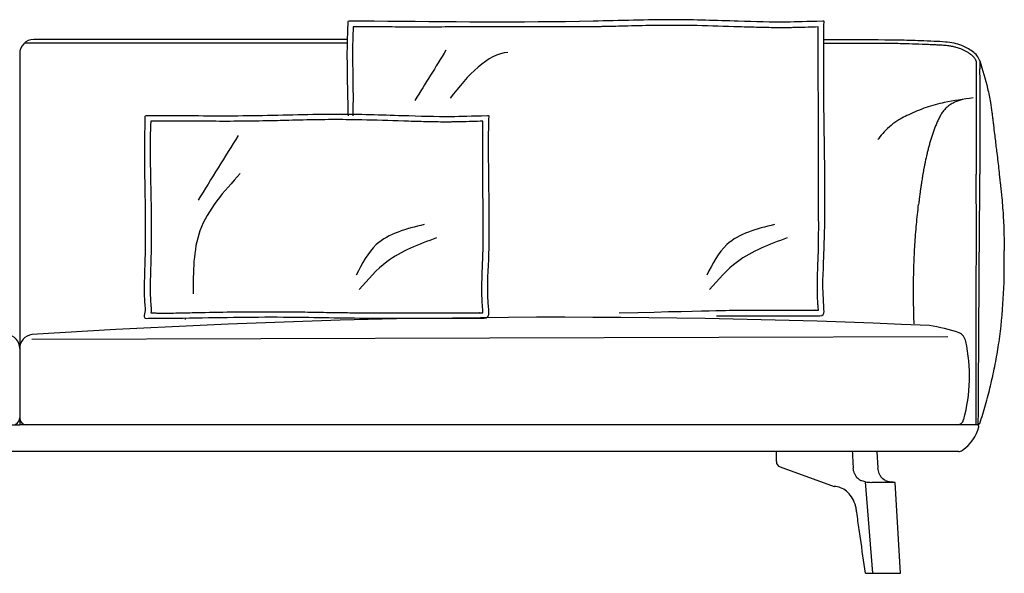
# Model space of a CAD drawing. Extents: x 191035 to 191316, y -197311 to -197232.
# Tile 2 of 2: x 191176 to 191316, y -197311 to -197232. Entities that reach past the tile are written whole.
import ezdxf

# ---------------------------------------------------------------- set-up
doc = ezdxf.new("R2010")
doc.units = 0
doc.header["$LTSCALE"] = 10
doc.layers.add('GIORGETTI', color=29, linetype='CONTINUOUS')

msp = doc.modelspace()

# ---------------------------------------------------------------- linework, layer by layer
at = {"layer": 'GIORGETTI'}
for p, q in [((191222.44, -197234.94), (191176.36, -197234.94)), ((191222.45, -197234.44), (191177.68, -197234.44)), ((191297.05, -197234.5), (191290.54, -197234.5)), ((191297.05, -197235), (191290.55, -197235)), ((191308.27, -197276.91), (191177.39, -197277.29)), ((191175.68, -197278.59), (191175.68, -197288.52)), ((191175.68, -197278.59), (191175.68, -197288.52)), ((191175.68, -197278.59), (191175.68, -197288.52)), ((191175.68, -197278.59), (191175.68, -197288.52)), ((191038.87, -197289.52), (191175.68, -197289.52)), ((191312.49, -197289.52), (191175.68, -197289.52)), ((191309.54, -197289.52), (191176.68, -197289.52)), ((191309.77, -197293.32), (191041.59, -197293.32)), ((191283.76, -197294.76), (191283.76, -197293.32)), ((191298.13, -197293.32), (191298.27, -197295.69)), ((191284.29, -197295.51), (191292.04, -197298.32)), ((191297.52, -197310.72), (191296.48, -197297.64)), ((191300.71, -197297.72), (191297.38, -197297.72)), ((191301.47, -197310.72), (191300.71, -197297.72)), ((191297.52, -197310.72), (191301.47, -197310.72))]:
    msp.add_line(p, q, dxfattribs=at)
for centre, radius, start, end in [((191177.68, -197236.44), 2, 89.9927, 180.5495), ((191238.43, -197266.79), 77.89, 352.5677, 1.6273), ((191241.35, -197274.29), 0.8, 86.8178, 90.0037), ((191289.27, -197273.91), 0.8, 86.8178, 90.0037), ((191253.16, -198432.78), 1158.65, 87.40494, 93.74777), ((191301.59, -197301.14), 26.14, 71.546, 81.1276), ((191309.1, -197277.92), 1.75, 11.472, 64.0714), ((191173.68, -197278.59), 2, 0, 82.7458), ((191177.68, -197278.59), 2, 97.2542, 180), ((191288.33, -197282.57), 23.03, 344.4324, 12.5275), ((191174.68, -197288.52), 1, 270, 0), ((191176.68, -197288.52), 1, 180, 270), ((191309.54, -197288.52), 1, 270, 346.51), ((191306.71, -197288.12), 6.2, 306.1289, 344.534), ((191312.49, -197289.72), 0.2, 344.534, 90), ((191309.77, -197292.32), 1, 270, 306.1289), ((191284.56, -197294.76), 0.8, 180.0001, 250.0756)]:
    msp.add_arc(centre, radius, start, end, dxfattribs=at)
at = {"layer": 'GIORGETTI', "ltscale": 10}
msp.add_arc((191312.45, -197289.12), 0.403, 275.598, 330.0591, dxfattribs=at)
at = {"layer": 'GIORGETTI', "extrusion": (0, 0, -1)}
for centre, major_axis, ratio, start_param, end_param in [((191296.21, -197295.42), (0, 2.1), 0.707126, 4.204596, 4.58158), ((191299.74, -197295.42), (0, -2.1), 0.707088, 1.062905, 1.439889)]:
    msp.add_ellipse(centre, major_axis=major_axis, ratio=ratio, start_param=start_param, end_param=end_param, dxfattribs=at)
at = {"layer": 'GIORGETTI'}
for points, knots in [([(191289.27, -197273.91), (191289.75, -197273.94), (191290.66, -197273.99), (191290.29, -197270.2), (191290.97, -197259.77), (191290.46, -197246.1), (191290.56, -197234.82), (191290.52, -197232.55), (191290.62, -197231.82), (191288.06, -197231.87), (191285.01, -197232.02), (191277.35, -197231.8), (191268.38, -197231.49), (191250.93, -197232.1), (191235.89, -197231.91), (191224.3, -197231.8), (191223.06, -197231.84), (191222.66, -197231.81), (191222.52, -197231.88), (191222.55, -197232.04), (191222.34, -197235.66), (191222.47, -197240.27), (191222.57, -197244.7), (191222.58, -197245.33)], [0, 0, 0, 0, 11.821687, 22.194937, 94.276806, 359.540312, 411.932663, 429.829989, 430.266722, 432.3978, 484.829155, 553.330925, 645.911176, 760.654996, 1073.250726, 1099.215915, 1107.936884, 1110.560576, 1110.987544, 1112.297006, 1114.500563, 1226.546213, 1245.384125, 1245.384125, 1245.384125, 1245.384125]), ([(191312.8, -197237.49), (191312.69, -197237.22), (191312.47, -197236.68), (191311.78, -197236.12), (191311.05, -197235.66), (191310.17, -197235.25), (191309.12, -197234.93), (191307.79, -197234.76), (191306.18, -197234.7), (191303.97, -197234.61), (191302.03, -197234.54), (191300.75, -197234.51), (191297.05, -197234.5)], [0, 0, 0, 0, 8.535167, 17.129451, 26.064201, 34.667155, 46.203905, 58.63428, 74.779905, 94.529304, 125.065042, 132.928564, 132.928564, 132.928564, 132.928564]), ([(191312.3, -197237.53), (191312.3, -197237.47), (191312.28, -197237.44), (191312.26, -197237.37), (191312.24, -197237.32), (191312.18, -197237.24), (191312.13, -197237.16), (191312.09, -197237.1), (191312.04, -197237.06), (191311.98, -197236.98), (191311.95, -197236.94), (191311.82, -197236.8), (191311.71, -197236.71), (191311.54, -197236.58), (191311.48, -197236.54), (191311.36, -197236.45), (191311.3, -197236.41), (191311.12, -197236.29), (191311, -197236.22), (191310.62, -197236.01), (191310.36, -197235.89), (191309.88, -197235.7), (191309.67, -197235.63), (191309.31, -197235.52), (191309.16, -197235.49), (191308.87, -197235.42), (191308.71, -197235.4), (191308.32, -197235.34), (191308.07, -197235.31), (191307.57, -197235.27), (191307.31, -197235.25), (191306.85, -197235.22), (191306.63, -197235.22), (191306.11, -197235.19), (191305.8, -197235.18), (191305.19, -197235.16), (191304.88, -197235.15), (191303.95, -197235.11), (191303.34, -197235.09), (191302.03, -197235.05), (191301.34, -197235.03), (191300.47, -197235.01), (191300.28, -197235), (191297.05, -197235)], [0, 0, 0, 0, 1.425472, 1.425472, 4.276415, 4.276415, 6.254277, 6.254277, 8.547328, 8.547328, 10.840378, 10.840378, 15.794544, 15.794544, 18.113706, 18.113706, 20.432869, 20.432869, 25.071193, 25.071193, 34.347842, 34.347842, 41.61391, 41.61391, 46.478363, 46.478363, 51.342816, 51.342816, 59.14138, 59.14138, 66.939943, 66.939943, 73.392594, 73.392594, 82.65316, 82.65316, 91.913726, 91.913726, 110.434858, 110.434858, 131.179254, 131.179254, 136.794699, 136.794699, 136.794699, 136.794699]), ([(191312.3, -197237.53), (191312.3, -197237.54), (191312.3, -197237.55), (191312.3, -197237.59), (191312.31, -197237.61), (191312.31, -197237.66), (191312.31, -197237.68), (191312.31, -197237.72), (191312.31, -197237.74), (191312.31, -197237.78), (191312.32, -197237.81), (191312.32, -197237.86), (191312.32, -197237.89), (191312.32, -197237.94), (191312.32, -197237.96), (191312.32, -197238.01), (191312.32, -197238.04), (191312.32, -197238.09), (191312.32, -197238.12), (191312.32, -197238.2), (191312.31, -197238.25), (191312.31, -197238.38), (191312.3, -197238.45), (191312.3, -197238.56), (191312.3, -197238.61), (191312.3, -197238.69), (191312.3, -197238.73), (191312.29, -197238.85), (191312.29, -197238.92), (191312.29, -197239.15), (191312.3, -197239.3), (191312.3, -197239.51), (191312.3, -197239.58), (191312.3, -197239.68), (191312.3, -197239.72), (191312.3, -197239.79), (191312.3, -197239.83), (191312.3, -197239.93), (191312.3, -197240), (191312.3, -197240.21), (191312.3, -197240.35), (191312.3, -197240.67), (191312.3, -197240.85), (191312.3, -197241.15), (191312.3, -197241.27), (191312.3, -197241.56), (191312.3, -197241.72), (191312.3, -197242.03), (191312.3, -197242.18), (191312.3, -197242.44), (191312.3, -197242.55), (191312.3, -197242.76)], [0, 0, 0, 0, 1.072723, 1.072723, 2.696283, 2.696283, 4.178378, 4.178378, 5.660473, 5.660473, 7.539471, 7.539471, 9.418469, 9.418469, 11.297466, 11.297466, 13.196484, 13.196484, 15.095502, 15.095502, 18.893538, 18.893538, 23.41614, 23.41614, 25.943777, 25.943777, 28.471414, 28.471414, 33.526688, 33.526688, 43.637236, 43.637236, 48.679307, 48.679307, 51.304547, 51.304547, 53.929787, 53.929787, 59.180268, 59.180268, 69.681228, 69.681228, 84.289567, 84.289567, 94.966441, 94.966441, 110.215545, 110.215545, 125.46465, 125.46465, 137.522687, 137.522687, 137.522687, 137.522687]), ([(191312.8, -197237.49), (191312.8, -197237.53), (191312.8, -197237.58), (191312.81, -197237.67), (191312.81, -197237.71), (191312.82, -197237.8), (191312.82, -197237.84), (191312.82, -197237.93), (191312.82, -197237.98), (191312.82, -197238.21), (191312.81, -197238.4), (191312.79, -197238.77), (191312.79, -197238.95), (191312.8, -197239.3), (191312.8, -197239.47), (191312.8, -197239.98), (191312.8, -197240.31), (191312.8, -197240.92), (191312.8, -197241.2), (191312.8, -197241.91), (191312.8, -197242.3), (191312.8, -197242.66)], [0, 0, 0, 0, 3.043489, 3.043489, 6.086979, 6.086979, 9.130468, 9.130468, 12.173957, 12.173957, 24.347915, 24.347915, 36.521872, 36.521872, 48.69583, 48.69583, 73.043745, 73.043745, 97.39166, 97.39166, 137.522687, 137.522687, 137.522687, 137.522687]), ([(191312.8, -197237.49), (191313.25, -197238.78), (191313.62, -197240.09), (191314.08, -197242.09), (191314.21, -197242.76), (191314.41, -197243.91), (191314.51, -197244.58), (191314.63, -197245.46), (191314.7, -197246.08), (191314.75, -197246.48), (191314.82, -197247.1), (191314.87, -197247.51), (191315, -197248.59), (191315.08, -197249.26), (191315.16, -197249.94)], [-487.950867, -487.950867, -487.950867, -487.950867, -449.804816, -449.804816, -430.73179, -430.73179, -417.380981, -411.658764, -405.936547, -400.21433, -400.21433, -388.769896, -388.769896, -369.848333, -369.848333, -369.848333, -369.848333]), ([(191175.68, -197238.68), (191175.68, -197239.77), (191175.68, -197241.03), (191175.68, -197243.82), (191175.68, -197245.34), (191175.68, -197246.65), (191175.68, -197246.82), (191175.68, -197247), (191175.68, -197247.17), (191175.68, -197261.28), (191175.68, -197275.4), (191175.68, -197289.52)], [-8.786579, -8.786579, -8.786579, -8.786579, -4.588596, -4.588596, 0, 0, 0, 0.61555, 0.61555, 0.61555, 51.344753, 51.344753, 51.344753, 51.344753]), ([(191175.68, -197238.68), (191175.68, -197239.77), (191175.68, -197241.03), (191175.68, -197243.82), (191175.68, -197245.34), (191175.68, -197246.65), (191175.68, -197246.82), (191175.68, -197247), (191175.68, -197247.17), (191175.68, -197261.28), (191175.68, -197275.4), (191175.68, -197289.52)], [-8.786579, -8.786579, -8.786579, -8.786579, -4.588596, -4.588596, 0, 0, 0, 0.61555, 0.61555, 0.61555, 51.344753, 51.344753, 51.344753, 51.344753]), ([(191175.68, -197238.68), (191175.68, -197239.77), (191175.68, -197241.03), (191175.68, -197243.82), (191175.68, -197245.34), (191175.68, -197246.65), (191175.68, -197246.82), (191175.68, -197247), (191175.68, -197247.17), (191175.68, -197261.28), (191175.68, -197275.4), (191175.68, -197289.52)], [-8.786579, -8.786579, -8.786579, -8.786579, -4.588596, -4.588596, 0, 0, 0, 0.61555, 0.61555, 0.61555, 51.344753, 51.344753, 51.344753, 51.344753]), ([(191175.68, -197238.68), (191175.68, -197239.77), (191175.68, -197241.03), (191175.68, -197243.82), (191175.68, -197245.34), (191175.68, -197246.65), (191175.68, -197246.82), (191175.68, -197247), (191175.68, -197247.17), (191175.68, -197261.28), (191175.68, -197275.4), (191175.68, -197289.52)], [-8.786579, -8.786579, -8.786579, -8.786579, -4.588596, -4.588596, 0, 0, 0, 0.61555, 0.61555, 0.61555, 51.344753, 51.344753, 51.344753, 51.344753]), ([(191312.8, -197242.66), (191312.8, -197242.66), (191312.8, -197242.66), (191312.8, -197242.67), (191312.8, -197242.68), (191312.8, -197242.7), (191312.8, -197242.71), (191312.8, -197242.73), (191312.8, -197242.73), (191312.8, -197242.75), (191312.8, -197242.75), (191312.8, -197242.76)], [31.128908, 31.128908, 31.128908, 31.128908, 37.742366, 37.742366, 44.03276, 44.03276, 47.177958, 47.177958, 48.750556, 48.750556, 50.323155, 50.323155, 50.323155, 50.323155]), ([(191311.85, -197242.79), (191310.48, -197242.97), (191308.22, -197243.31), (191305.12, -197244.07), (191303.48, -197244.82), (191302.66, -197245.19)], [9.529903, 9.529903, 9.529903, 9.529903, 51.080071, 78.054508, 105.027144, 105.027144, 105.027144, 105.027144]), ([(191308.49, -197243.83), (191308.33, -197243.94), (191308.17, -197244.07), (191307.88, -197244.34), (191307.74, -197244.48), (191307.5, -197244.79), (191307.39, -197244.96), (191307.18, -197245.3), (191307.09, -197245.48), (191306.91, -197245.84), (191306.83, -197246.02), (191306.7, -197246.29), (191306.66, -197246.38), (191306.59, -197246.57), (191306.55, -197246.66), (191306.44, -197246.93), (191306.37, -197247.12), (191306.23, -197247.49), (191306.16, -197247.68), (191306.03, -197248.06), (191305.97, -197248.25), (191305.91, -197248.44)], [7.630586, 7.630586, 7.630586, 7.630586, 15.261173, 15.261173, 22.891759, 22.891759, 30.522345, 30.522345, 38.152932, 38.152932, 45.783518, 45.783518, 49.598811, 49.598811, 53.414104, 53.414104, 61.044691, 61.044691, 68.675277, 68.675277, 76.305863, 76.305863, 76.305863, 76.305863]), ([(191310.36, -197243), (191310.16, -197243.05), (191309.97, -197243.11), (191309.58, -197243.24), (191309.4, -197243.32), (191309.16, -197243.43), (191309.12, -197243.45), (191309.05, -197243.49), (191309.02, -197243.5), (191309, -197243.51)], [26.998282, 26.998282, 26.998282, 26.998282, 33.689571, 33.689571, 40.427485, 40.427485, 42.111963, 42.111963, 42.986203, 42.986203, 42.986203, 42.986203]), ([(191312.3, -197242.76), (191312.3, -197242.79), (191312.3, -197242.81), (191312.3, -197242.86), (191312.3, -197242.88), (191312.3, -197242.93), (191312.3, -197242.95), (191312.3, -197243.04), (191312.3, -197243.12), (191312.3, -197243.37), (191312.3, -197243.56), (191312.3, -197244), (191312.3, -197244.26), (191312.3, -197244.84), (191312.3, -197245.16), (191312.3, -197245.93), (191312.3, -197246.41), (191312.3, -197247.4), (191312.3, -197247.92), (191312.3, -197249), (191312.3, -197249.56), (191312.3, -197250.69), (191312.3, -197251.27), (191312.3, -197252.44), (191312.3, -197253.04), (191312.3, -197253.65), (191312.3, -197253.66), (191312.3, -197253.68)], [50.323155, 50.323155, 50.323155, 50.323155, 56.314281, 56.314281, 59.787081, 59.787081, 63.25988, 63.25988, 71.7863, 71.7863, 85.845284, 85.845284, 99.904267, 99.904267, 113.963251, 113.963251, 131.926446, 131.926446, 149.889641, 149.889641, 167.852836, 167.852836, 185.816031, 185.816031, 203.779226, 203.779226, 204.270403, 204.270403, 204.270403, 204.270403]), ([(191312.8, -197242.76), (191312.8, -197242.79), (191312.8, -197242.81), (191312.8, -197242.88), (191312.8, -197242.92), (191312.8, -197243.06), (191312.8, -197243.17), (191312.8, -197243.47), (191312.8, -197243.64), (191312.8, -197243.95), (191312.8, -197244.05), (191312.8, -197244.28), (191312.8, -197244.4), (191312.8, -197244.78), (191312.8, -197245.05), (191312.8, -197245.49), (191312.8, -197245.64), (191312.8, -197245.95), (191312.8, -197246.1), (191312.8, -197246.59), (191312.8, -197246.93), (191312.8, -197247.63), (191312.8, -197247.99), (191312.8, -197248.72), (191312.8, -197249.1), (191312.8, -197249.86), (191312.8, -197250.25), (191312.8, -197251.03), (191312.8, -197251.43), (191312.8, -197252.03), (191312.8, -197252.23), (191312.8, -197252.64), (191312.8, -197252.84), (191312.8, -197253.24), (191312.8, -197253.45), (191312.8, -197253.66), (191312.8, -197253.67), (191312.8, -197253.68)], [50.323155, 50.323155, 50.323155, 50.323155, 56.469471, 56.469471, 62.615787, 62.615787, 74.90842, 74.90842, 87.201053, 87.201053, 93.347369, 93.347369, 99.493686, 99.493686, 111.786318, 111.786318, 117.932635, 117.932635, 124.078951, 124.078951, 136.371584, 136.371584, 148.664216, 148.664216, 160.956849, 160.956849, 173.249482, 173.249482, 185.542114, 185.542114, 191.688431, 191.688431, 197.834747, 197.834747, 203.981063, 203.981063, 204.270403, 204.270403, 204.270403, 204.270403]), ([(191302.66, -197245.19), (191302.58, -197245.23), (191302.49, -197245.27), (191302.08, -197245.46), (191301.76, -197245.63), (191301.45, -197245.81)], [104.011587, 104.011587, 104.011587, 104.011587, 106.772238, 106.772238, 117.643007, 117.643007, 117.643007, 117.643007]), ([(191301.45, -197245.81), (191301.38, -197245.85), (191301.31, -197245.89), (191300.86, -197246.17), (191300.5, -197246.42), (191299.81, -197246.98), (191299.48, -197247.28), (191298.88, -197247.93), (191298.59, -197248.27), (191298.3, -197248.66), (191298.27, -197248.7), (191298.24, -197248.74)], [117.643007, 117.643007, 117.643007, 117.643007, 120.118767, 120.118767, 133.465297, 133.465297, 146.811827, 146.811827, 160.158356, 160.158356, 161.571125, 161.571125, 161.571125, 161.571125]), ([(191305.91, -197248.44), (191305.85, -197248.63), (191305.79, -197248.82), (191305.68, -197249.2), (191305.63, -197249.4), (191305.52, -197249.78), (191305.47, -197249.97), (191305.37, -197250.36), (191305.33, -197250.55), (191305.19, -197251.13), (191305.1, -197251.52), (191305.02, -197251.91)], [76.305863, 76.305863, 76.305863, 76.305863, 83.93645, 83.93645, 91.567036, 91.567036, 99.197622, 99.197622, 106.828208, 106.828208, 122.089381, 122.089381, 122.089381, 122.089381]), ([(191315.16, -197249.94), (191315.18, -197250.08), (191315.2, -197250.22), (191315.31, -197251.18), (191315.41, -197252), (191315.55, -197253.22), (191315.6, -197253.63), (191315.66, -197254.24), (191315.7, -197254.65), (191315.77, -197255.27), (191315.85, -197255.94), (191315.9, -197256.42), (191315.97, -197257.17), (191316.02, -197257.64), (191316.13, -197259.07), (191316.19, -197260.03), (191316.27, -197261.94), (191316.29, -197262.89), (191316.29, -197264.09), (191316.29, -197264.34), (191316.29, -197264.58)], [-369.848333, -369.848333, -369.848333, -369.848333, -365.881029, -365.881029, -342.992161, -342.992161, -331.547727, -331.547727, -325.82551, -320.103293, -314.381076, -306.75387, -306.75387, -293.404447, -293.404447, -266.705601, -266.705601, -240.006755, -240.006755, -233.202917, -233.202917, -233.202917, -233.202917]), ([(191305.02, -197251.91), (191304.99, -197252.07), (191304.96, -197252.22), (191304.91, -197252.44), (191304.88, -197252.6), (191304.85, -197252.75), (191304.81, -197252.97), (191304.78, -197253.12), (191304.76, -197253.27), (191304.73, -197253.44), (191304.7, -197253.59), (191304.66, -197253.8), (191304.64, -197253.95), (191304.61, -197254.11), (191304.58, -197254.33), (191304.55, -197254.49), (191304.53, -197254.65), (191304.5, -197254.83), (191304.48, -197254.98), (191304.45, -197255.19), (191304.42, -197255.35), (191304.4, -197255.5), (191304.37, -197255.73), (191304.35, -197255.89), (191304.32, -197256.04), (191304.29, -197256.27), (191304.25, -197256.59), (191304.21, -197256.9), (191304.18, -197257.13), (191304.14, -197257.45), (191304.1, -197257.76), (191304.08, -197257.99)], [143.242678, 143.242678, 143.242678, 143.242678, 150.703521, 150.703521, 154.087168, 158.046396, 158.046396, 164.931659, 165.389271, 165.389271, 172.732146, 172.732146, 175.77615, 180.075021, 180.075021, 186.620641, 187.667826, 187.667826, 195.260631, 195.260631, 197.465131, 202.853435, 202.853435, 208.309622, 210.44624, 210.44624, 219.154113, 225.644667, 225.644667, 229.998604, 240.843094, 240.843094, 240.843094, 240.843094]), ([(191312.3, -197257.9), (191312.3, -197257.87), (191312.3, -197257.85), (191312.3, -197257.8), (191312.3, -197257.77), (191312.3, -197257.7), (191312.3, -197257.65), (191312.3, -197257.55), (191312.3, -197257.5), (191312.3, -197257.39), (191312.3, -197257.34), (191312.3, -197257.19), (191312.3, -197257.09), (191312.3, -197256.89), (191312.3, -197256.79), (191312.3, -197256.44), (191312.3, -197256.18), (191312.3, -197255.42), (191312.3, -197254.91), (191312.3, -197254.16), (191312.3, -197253.92), (191312.3, -197253.68)], [-233.255237, -233.255237, -233.255237, -233.255237, -232.543721, -232.543721, -231.832205, -231.832205, -230.409173, -230.409173, -228.986141, -228.986141, -227.563109, -227.563109, -224.717045, -224.717045, -221.870981, -221.870981, -214.683534, -214.683534, -200.30864, -200.30864, -193.427338, -193.427338, -193.427338, -193.427338]), ([(191312.6, -197289.49), (191312.66, -197278.96), (191312.73, -197268.43), (191312.8, -197257.9), (191312.8, -197257.9), (191312.8, -197257.9), (191312.8, -197257.9), (191312.8, -197257.88), (191312.8, -197257.86), (191312.8, -197257.83), (191312.8, -197257.79), (191312.8, -197257.75), (191312.8, -197257.69), (191312.8, -197257.61), (191312.8, -197257.53), (191312.8, -197257.48), (191312.8, -197257.43), (191312.8, -197257.32), (191312.8, -197257.16), (191312.8, -197257.06), (191312.8, -197257), (191312.8, -197256.99), (191312.8, -197256.99), (191312.8, -197256.94), (191312.8, -197256.88), (191312.8, -197256.82), (191312.8, -197256.76), (191312.8, -197256.67), (191312.8, -197256.53), (191312.8, -197256.37), (191312.8, -197256.21), (191312.8, -197256.05), (191312.8, -197255.89), (191312.8, -197255.74), (191312.8, -197255.58), (191312.8, -197255.43), (191312.8, -197255.33), (191312.8, -197255.27), (191312.8, -197255.21), (191312.8, -197255.1), (191312.8, -197254.94), (191312.8, -197254.79), (191312.8, -197254.63), (191312.8, -197254.47), (191312.8, -197254.31), (191312.8, -197254.15), (191312.8, -197254), (191312.8, -197253.84), (191312.8, -197253.73), (191312.8, -197253.68)], [-530.883022, -530.883022, -530.883022, -530.883022, -233.259619, -233.259619, -233.259619, -233.255237, -233.255237, -233.255237, -232.69072, -232.69072, -232.323737, -231.561686, -231.561686, -230.827719, -229.331702, -229.303618, -229.303618, -227.835684, -226.339667, -224.84365, -224.787482, -224.787482, -224.638486, -224.638486, -223.347632, -222.897367, -222.897367, -221.851615, -220.355597, -218.85958, -217.363563, -215.867545, -214.371528, -212.875511, -211.379493, -209.883476, -208.561276, -208.561276, -208.387458, -206.891441, -205.395424, -203.899406, -202.403389, -200.907372, -199.411354, -197.915337, -196.419319, -194.923302, -193.427338, -193.427338, -193.427338, -193.427338]), ([(191303.45, -197275.08), (191303.4, -197274.18), (191303.36, -197272.32), (191303.34, -197269.5), (191303.4, -197266.62), (191303.54, -197263.74), (191303.76, -197260.86), (191303.96, -197258.95), (191304.08, -197257.99)], [124.248381, 124.248381, 124.248381, 124.248381, 147.129416, 171.650985, 196.172554, 220.694124, 245.215693, 269.737262, 269.737262, 269.737262, 269.737262]), ([(191312.3, -197257.96), (191312.3, -197259.64), (191312.29, -197261.32), (191312.28, -197265.8), (191312.27, -197268.61), (191312.26, -197272.55), (191312.26, -197273.69), (191312.26, -197275.96), (191312.25, -197277.1), (191312.25, -197278.68), (191312.25, -197279.13), (191312.25, -197279.58), (191312.25, -197279.58), (191312.25, -197279.58), (191312.25, -197279.58), (191312.24, -197282.89), (191312.23, -197286.21), (191312.23, -197289.52)], [0, 0, 0, 0, 50.707375, 50.707375, 135.337333, 135.337333, 169.609894, 169.609894, 203.882454, 203.882454, 217.476568, 217.476568, 217.476568, 217.47676, 217.47676, 217.47676, 317.552789, 317.552789, 317.552789, 317.552789]), ([(191241.4, -197273.49), (191241.44, -197273.5), (191241.49, -197273.5), (191241.62, -197273.51), (191241.7, -197273.51), (191241.8, -197273.51), (191241.83, -197273.51), (191241.85, -197273.51)], [0, 0, 0, 0, 1.140199, 1.140199, 3.420597, 3.420597, 4.285118, 4.285118, 4.285118, 4.285118]), ([(191289.31, -197273.11), (191289.36, -197273.12), (191289.41, -197273.12), (191289.54, -197273.12), (191289.62, -197273.13), (191289.72, -197273.13), (191289.74, -197273.13), (191289.77, -197273.13)], [0, 0, 0, 0, 1.140199, 1.140199, 3.420597, 3.420597, 4.285118, 4.285118, 4.285118, 4.285118]), ([(191275.23, -197273.92), (191276.57, -197273.92), (191280.9, -197273.9), (191285.58, -197273.91), (191288.92, -197273.91), (191289.27, -197273.91)], [2058.379764, 2058.379764, 2058.379764, 2058.379764, 2098.63084, 2188.446272, 2198.82065, 2198.82065, 2198.82065, 2198.82065]), ([(191312.8, -197289.32), (191312.95, -197288.87), (191313.1, -197288.43), (191313.38, -197287.53), (191313.51, -197287.08), (191313.89, -197285.73), (191314.13, -197284.82), (191314.57, -197282.99), (191314.78, -197282.08), (191315.14, -197280.23), (191315.31, -197279.31), (191315.53, -197277.88), (191315.6, -197277.37), (191315.66, -197276.87)], [0, 0, 0, 0, 14.077431, 14.077431, 28.154861, 28.154861, 56.309723, 56.309723, 84.464584, 84.464584, 112.619445, 112.619445, 127.867952, 127.867952, 127.867952, 127.867952]), ([(191294.6, -197293.32), (191294.62, -197293.71), (191294.64, -197294.11), (191294.69, -197294.9), (191294.71, -197295.3), (191294.74, -197295.69)], [0, 0, 0, 0, 1.191085, 1.191085, 2.382168, 2.382168, 2.382168, 2.382168]), ([(191294.91, -197296.44), (191294.94, -197296.5), (191294.97, -197296.57), (191295.03, -197296.69), (191295.06, -197296.75), (191295.15, -197296.88), (191295.21, -197296.96), (191295.34, -197297.11), (191295.41, -197297.17), (191295.58, -197297.32), (191295.7, -197297.39), (191295.81, -197297.43)], [0, 0, 0, 0, 0.221047, 0.221047, 0.444966, 0.444966, 0.774799, 0.774799, 1.128479, 1.128479, 1.636886, 1.636886, 1.636886, 1.636886]), ([(191296.48, -197297.64), (191296.37, -197297.62), (191296.26, -197297.59), (191296.03, -197297.52), (191295.92, -197297.48), (191295.81, -197297.43)], [-0.977106, -0.977106, -0.977106, -0.977106, -0.487819, -0.487819, -0.000001, -0.000001, -0.000001, -0.000001]), ([(191299.31, -197297.43), (191299.19, -197297.39), (191299.08, -197297.32), (191298.91, -197297.17), (191298.84, -197297.11), (191298.72, -197296.96), (191298.67, -197296.88), (191298.59, -197296.75), (191298.55, -197296.69), (191298.5, -197296.57), (191298.47, -197296.5), (191298.45, -197296.44)], [0.000001, 0.000001, 0.000001, 0.000001, 0.508408, 0.508408, 0.862088, 0.862088, 1.191921, 1.191921, 1.41584, 1.41584, 1.636887, 1.636887, 1.636887, 1.636887]), ([(191299.31, -197297.43), (191299.42, -197297.48), (191299.53, -197297.52), (191299.75, -197297.59), (191299.87, -197297.62), (191299.98, -197297.64)], [-0.9771017, -0.9771017, -0.9771017, -0.9771017, -0.4892854, -0.4892854, 0, 0, 0, 0]), ([(191296.48, -197310.72), (191296.24, -197309.05), (191296.01, -197307.37), (191295.65, -197304.88), (191295.53, -197304.06), (191295.36, -197302.84), (191295.3, -197302.43), (191295.21, -197301.81), (191295.19, -197301.61), (191295.15, -197301.38), (191295.15, -197301.35), (191295.14, -197301.3), (191295.13, -197301.28), (191295.12, -197301.2), (191295.1, -197301.16), (191295.06, -197301.01), (191295.03, -197300.92), (191294.86, -197300.45), (191294.68, -197300.1), (191294.27, -197299.48), (191294.04, -197299.21), (191293.52, -197298.77), (191293.24, -197298.6), (191292.65, -197298.38), (191292.35, -197298.32), (191292.04, -197298.32)], [-332.358087, -332.358087, -332.358087, -332.358087, -284.850205, -284.850205, -261.612814, -261.612814, -249.994118, -249.994118, -244.18477, -244.18477, -243.458602, -243.458602, -242.732433, -242.732433, -241.280096, -241.280096, -238.375422, -238.375422, -226.756727, -226.756727, -215.138031, -215.138031, -203.519335, -203.519335, -191.900639, -191.900639, -191.900639, -191.900639]), ([(191296.48, -197297.64), (191296.61, -197297.67), (191296.74, -197297.69), (191297.04, -197297.71), (191297.21, -197297.72), (191297.38, -197297.72)], [0, 0, 0, 0, 0.524261, 0.524261, 1.075632, 1.075632, 1.075632, 1.075632]), ([(191300.56, -197297.72), (191300.49, -197297.72), (191300.41, -197297.71), (191300.21, -197297.69), (191300.1, -197297.67), (191299.98, -197297.64)], [0.000001, 0.000001, 0.000001, 0.000001, 0.551152, 0.551152, 1.075203, 1.075203, 1.075203, 1.075203]), ([(191296.48, -197310.72), (191296.65, -197310.72), (191296.83, -197310.72), (191297.18, -197310.72), (191297.35, -197310.72), (191297.52, -197310.72)], [-1.502701, -1.502701, -1.502701, -1.502701, -0.751362, -0.751362, 0, 0, 0, 0])]:
    msp.add_open_spline(points, degree=3, knots=knots, dxfattribs=at)
at = {"layer": 'GIORGETTI', "ltscale": 10}
for points in [[(191223.32, -197232.63), (191223.25, -197234.58), (191223.25, -197239.25), (191223.29, -197242.67), (191223.28, -197245.05), (191223.28, -197245.33)], [(191236.57, -197235.96), (191232.14, -197243.13)], [(191206.89, -197248.14), (191201.16, -197257.4)], [(191207.16, -197253.59), (191201.43, -197261.76), (191200.48, -197270.76)], [(191233.44, -197260.88), (191226.62, -197263.74), (191223.76, -197268.1)], [(191283.5, -197260.88), (191276.69, -197263.74), (191273.82, -197268.1)], [(191235.21, -197262.79), (191228.12, -197266.2), (191224.17, -197270.15)], [(191285.28, -197262.79), (191278.19, -197266.2), (191274.23, -197270.15)]]:
    msp.add_spline(points, degree=3, dxfattribs=at)
for points, knots in [([(191289.74, -197232.64), (191289.21, -197232.65), (191288.74, -197232.67), (191287.64, -197232.7), (191287.06, -197232.72), (191286.25, -197232.74), (191285.99, -197232.74), (191285.56, -197232.75), (191285.37, -197232.75), (191284.81, -197232.76), (191284.41, -197232.76), (191283.14, -197232.75), (191282.22, -197232.73), (191280.35, -197232.69), (191279.39, -197232.66), (191276.39, -197232.56), (191274.41, -197232.49), (191271.71, -197232.44), (191270.98, -197232.42), (191269.57, -197232.41), (191268.89, -197232.41), (191267.53, -197232.42), (191266.84, -197232.42), (191264.79, -197232.46), (191263.41, -197232.49), (191260.96, -197232.55), (191259.89, -197232.58), (191258.13, -197232.61), (191257.44, -197232.62), (191236.07, -197232.64), (191235.38, -197232.65), (191233.32, -197232.66), (191231.95, -197232.66), (191230.01, -197232.65), (191229.44, -197232.65), (191228.34, -197232.64), (191227.82, -197232.64), (191226.97, -197232.63), (191226.65, -197232.62), (191225.69, -197232.62), (191225.05, -197232.61), (191224.3, -197232.61), (191224.17, -197232.61), (191223.97, -197232.62), (191223.89, -197232.62), (191223.76, -197232.62), (191223.7, -197232.62), (191223.58, -197232.62), (191223.52, -197232.63), (191223.41, -197232.63), (191223.36, -197232.63), (191223.32, -197232.63)], [306.64523, 306.64523, 306.64523, 306.64523, 319.414518, 319.414518, 338.688276, 338.688276, 347.444114, 347.444114, 353.742886, 353.742886, 366.340429, 366.340429, 393.5841, 393.5841, 420.827771, 420.827771, 480.511959, 480.511959, 502.914457, 502.914457, 523.589297, 523.589297, 544.264138, 544.264138, 585.613819, 585.613819, 617.547002, 617.547002, 638.098048, 638.098048, 658.649094, 658.649094, 699.751186, 699.751186, 716.807891, 716.807891, 732.621113, 732.621113, 742.202378, 742.202378, 761.364909, 761.364909, 765.234495, 765.234495, 767.516805, 767.516805, 769.336441, 769.336441, 771.156077, 771.156077, 772.472373, 772.472373, 772.472373, 772.472373]), ([(191289.77, -197273.13), (191289.77, -197273.1), (191289.77, -197273.07), (191289.76, -197272.98), (191289.76, -197272.92), (191289.75, -197272.82), (191289.74, -197272.79), (191289.74, -197272.72), (191289.74, -197272.69), (191289.73, -197272.59), (191289.72, -197272.53), (191289.71, -197272.34), (191289.7, -197272.22), (191289.68, -197271.85), (191289.66, -197271.6), (191289.63, -197270.89), (191289.62, -197270.43), (191289.61, -197269.09), (191289.63, -197268.26), (191289.68, -197266.98), (191289.7, -197266.53), (191289.73, -197265.78), (191289.74, -197265.49), (191289.76, -197264.9), (191289.76, -197264.61), (191289.78, -197263.71), (191289.79, -197263.11), (191289.81, -197261.28), (191289.8, -197260.03), (191289.79, -197257.95), (191289.78, -197244.03), (191289.76, -197242.4), (191289.75, -197241.62), (191289.74, -197240.16), (191289.74, -197239.49), (191289.74, -197238.17), (191289.74, -197237.51), (191289.74, -197236.51), (191289.75, -197236.18), (191289.75, -197235.18), (191289.75, -197234.51), (191289.74, -197233.76), (191289.74, -197233.65), (191289.74, -197233.44), (191289.74, -197233.33), (191289.74, -197233.04), (191289.74, -197232.84), (191289.74, -197232.64)], [18.644809, 18.644809, 18.644809, 18.644809, 19.568603, 19.568603, 21.416191, 21.416191, 22.222679, 22.222679, 23.029168, 23.029168, 24.642145, 24.642145, 27.868099, 27.868099, 34.320008, 34.320008, 47.223826, 47.223826, 73.03146, 73.03146, 87.705532, 87.705532, 97.078213, 97.078213, 106.450894, 106.450894, 125.196256, 125.196256, 162.68698, 162.68698, 187.224215, 187.224215, 210.363104, 210.363104, 229.898878, 229.898878, 249.434652, 249.434652, 259.493317, 259.493317, 279.610647, 279.610647, 282.863588, 282.863588, 286.116529, 286.116529, 291.693695, 291.693695, 291.693695, 291.693695]), ([(191194.4, -197246.1), (191194.32, -197247.7), (191194.3, -197249.38), (191194.33, -197252.81), (191194.37, -197254.55), (191194.42, -197256.8), (191194.43, -197257.32), (191194.45, -197258.36), (191194.46, -197258.87), (191194.47, -197260.42), (191194.48, -197261.44), (191194.47, -197263), (191194.47, -197263.53), (191194.45, -197264.51), (191194.44, -197264.95), (191194.42, -197265.76), (191194.41, -197266.12), (191194.39, -197266.84), (191194.38, -197267.2), (191194.34, -197268.27), (191194.32, -197268.98), (191194.32, -197269.86), (191194.32, -197270.05), (191194.32, -197270.59), (191194.33, -197270.96), (191194.35, -197271.43), (191194.35, -197271.54), (191194.37, -197271.87), (191194.39, -197272.09), (191194.41, -197272.35), (191194.41, -197272.39), (191194.42, -197272.47), (191194.42, -197272.5), (191194.43, -197272.61), (191194.44, -197272.71), (191194.45, -197272.91), (191194.45, -197273.02), (191194.45, -197273.25), (191194.44, -197273.36), (191194.42, -197273.48)], [787.546767, 787.546767, 787.546767, 787.546767, 838.675872, 838.675872, 889.804978, 889.804978, 905.192992, 905.192992, 920.581007, 920.581007, 951.357036, 951.357036, 967.253736, 967.253736, 980.574298, 980.574298, 991.22578, 991.22578, 1001.877262, 1001.877262, 1023.180226, 1023.180226, 1028.780768, 1028.780768, 1039.981853, 1039.981853, 1043.474689, 1043.474689, 1050.46036, 1050.46036, 1051.752169, 1051.752169, 1052.764175, 1052.764175, 1055.340268, 1055.340268, 1057.916361, 1057.916361, 1060.306476, 1060.306476, 1060.306476, 1060.306476]), ([(191241.83, -197246.11), (191241.3, -197246.13), (191240.82, -197246.14), (191239.72, -197246.17), (191239.14, -197246.19), (191238.33, -197246.21), (191238.08, -197246.21), (191237.64, -197246.22), (191237.45, -197246.22), (191236.89, -197246.23), (191236.5, -197246.23), (191235.23, -197246.22), (191234.31, -197246.2), (191232.43, -197246.16), (191231.47, -197246.13), (191228.47, -197246.03), (191226.49, -197245.96), (191223.79, -197245.91), (191223.06, -197245.9), (191221.65, -197245.88), (191220.97, -197245.88), (191219.61, -197245.89), (191218.93, -197245.89), (191216.87, -197245.93), (191215.49, -197245.96), (191213.04, -197246.02), (191211.97, -197246.05), (191210.22, -197246.08), (191209.53, -197246.1), (191208.15, -197246.11), (191207.46, -197246.12), (191205.4, -197246.13), (191204.03, -197246.13), (191202.09, -197246.12), (191201.52, -197246.12), (191200.43, -197246.11), (191199.9, -197246.11), (191199.05, -197246.1), (191198.73, -197246.1), (191197.77, -197246.09), (191197.14, -197246.08), (191195.38, -197246.09), (191195.25, -197246.09), (191195.05, -197246.09), (191194.98, -197246.09), (191194.84, -197246.09), (191194.78, -197246.09), (191194.66, -197246.1), (191194.6, -197246.1), (191194.49, -197246.1), (191194.45, -197246.1), (191194.4, -197246.1)], [306.64523, 306.64523, 306.64523, 306.64523, 319.414518, 319.414518, 338.688276, 338.688276, 347.444114, 347.444114, 353.742886, 353.742886, 366.340429, 366.340429, 393.5841, 393.5841, 420.827771, 420.827771, 480.511959, 480.511959, 502.914457, 502.914457, 523.589297, 523.589297, 544.264138, 544.264138, 585.613819, 585.613819, 617.547002, 617.547002, 638.098048, 638.098048, 658.649094, 658.649094, 699.751186, 699.751186, 716.807891, 716.807891, 732.621113, 732.621113, 742.202378, 742.202378, 761.364909, 761.364909, 765.234495, 765.234495, 767.516805, 767.516805, 769.336441, 769.336441, 771.156077, 771.156077, 772.472373, 772.472373, 772.472373, 772.472373]), ([(191241.85, -197273.51), (191241.85, -197273.48), (191241.85, -197273.46), (191241.84, -197273.37), (191241.84, -197273.3), (191241.83, -197273.2), (191241.83, -197273.17), (191241.82, -197273.1), (191241.82, -197273.07), (191241.81, -197272.98), (191241.81, -197272.91), (191241.79, -197272.72), (191241.78, -197272.6), (191241.76, -197272.23), (191241.75, -197271.98), (191241.71, -197271.27), (191241.7, -197270.81), (191241.69, -197269.48), (191241.72, -197268.64), (191241.76, -197267.36), (191241.78, -197266.91), (191241.81, -197266.16), (191241.82, -197265.87), (191241.84, -197265.28), (191241.85, -197264.99), (191241.87, -197264.09), (191241.87, -197263.49), (191241.89, -197261.66), (191241.88, -197260.42), (191241.87, -197258.33), (191241.86, -197257.5), (191241.84, -197255.88), (191241.84, -197255.09), (191241.82, -197253.63), (191241.82, -197252.97), (191241.82, -197251.64), (191241.82, -197250.98), (191241.83, -197249.98), (191241.83, -197249.65), (191241.83, -197248.65), (191241.83, -197247.99), (191241.82, -197247.23), (191241.82, -197247.13), (191241.82, -197246.91), (191241.82, -197246.8), (191241.82, -197246.51), (191241.82, -197246.31), (191241.83, -197246.11)], [18.644809, 18.644809, 18.644809, 18.644809, 19.568603, 19.568603, 21.416191, 21.416191, 22.222679, 22.222679, 23.029168, 23.029168, 24.642145, 24.642145, 27.868099, 27.868099, 34.320008, 34.320008, 47.223826, 47.223826, 73.03146, 73.03146, 87.705532, 87.705532, 97.078213, 97.078213, 106.450894, 106.450894, 125.196256, 125.196256, 162.68698, 162.68698, 187.224215, 187.224215, 210.363104, 210.363104, 229.898878, 229.898878, 249.434652, 249.434652, 259.493317, 259.493317, 279.610647, 279.610647, 282.863588, 282.863588, 286.116529, 286.116529, 291.693695, 291.693695, 291.693695, 291.693695]), ([(191194.42, -197273.48), (191194.46, -197273.48), (191194.51, -197273.49), (191194.57, -197273.49), (191194.6, -197273.49), (191194.65, -197273.49), (191194.67, -197273.49), (191194.74, -197273.5), (191194.79, -197273.5), (191194.94, -197273.51), (191195.04, -197273.51), (191195.33, -197273.52), (191195.53, -197273.52), (191197.14, -197273.53), (191197.55, -197273.52), (191198.32, -197273.51), (191198.68, -197273.5), (191199.88, -197273.47), (191200.72, -197273.46), (191203.23, -197273.4), (191204.9, -197273.37), (191207.69, -197273.34), (191208.81, -197273.33), (191210.9, -197273.33), (191211.87, -197273.33), (191214.03, -197273.34), (191215.22, -197273.35), (191217.59, -197273.39), (191218.78, -197273.41), (191220.93, -197273.45), (191221.89, -197273.46), (191223.55, -197273.48), (191224.25, -197273.49), (191226.79, -197273.51), (191228.63, -197273.5), (191231.34, -197273.49), (191232.21, -197273.49), (191233.94, -197273.49), (191234.81, -197273.49), (191237.05, -197273.49), (191238.42, -197273.49), (191240.31, -197273.49), (191240.83, -197273.49), (191241.35, -197273.49)], [1077.343455, 1077.343455, 1077.343455, 1077.343455, 1078.48142, 1078.48142, 1079.263045, 1079.263045, 1080.04467, 1080.04467, 1081.60792, 1081.60792, 1084.734421, 1084.734421, 1090.987422, 1090.987422, 1103.493424, 1103.493424, 1113.994834, 1113.994834, 1138.950482, 1138.950482, 1188.861779, 1188.861779, 1222.695598, 1222.695598, 1251.817433, 1251.817433, 1287.483556, 1287.483556, 1323.14968, 1323.14968, 1351.929413, 1351.929413, 1372.935765, 1372.935765, 1428.235404, 1428.235404, 1454.270126, 1454.270126, 1480.304847, 1480.304847, 1521.397434, 1521.397434, 1537.025815, 1537.025815, 1537.025815, 1537.025815]), ([(191261.29, -197273.5), (191276.36, -197273.12), (191277.37, -197273.12), (191279.26, -197273.11), (191280.13, -197273.11), (191281.86, -197273.11), (191282.73, -197273.11), (191284.97, -197273.11), (191286.34, -197273.11), (191288.23, -197273.11), (191288.75, -197273.11), (191289.27, -197273.11)], [1397.726408, 1397.726408, 1397.726408, 1397.726408, 1428.235404, 1428.235404, 1454.270126, 1454.270126, 1480.304847, 1480.304847, 1521.397434, 1521.397434, 1537.025815, 1537.025815, 1537.025815, 1537.025815]), ([(191199.3, -197274.33), (191199.3, -197274.34), (191199.3, -197274.35), (191199.32, -197274.38), (191199.33, -197274.41), (191199.34, -197274.43)], [1790.274239, 1790.274239, 1790.274239, 1790.274239, 1790.726955, 1790.726955, 1791.620083, 1791.620083, 1791.620083, 1791.620083])]:
    msp.add_open_spline(points, degree=3, knots=knots, dxfattribs=at)
at = {"layer": 'GIORGETTI'}
for points in [[(191175.68, -197236.42), (191175.68, -197237.03), (191175.68, -197237.79), (191175.68, -197238.68)], [(191175.68, -197236.42), (191175.68, -197237.03), (191175.68, -197237.79), (191175.68, -197238.68)], [(191175.68, -197236.42), (191175.68, -197237.03), (191175.68, -197237.79), (191175.68, -197238.68)], [(191175.68, -197236.42), (191175.68, -197237.03), (191175.68, -197237.79), (191175.68, -197238.68)], [(191312.8, -197242.66), (191312.8, -197242.66), (191312.8, -197242.66), (191312.8, -197242.66)], [(191309, -197243.51), (191308.83, -197243.61), (191308.66, -197243.71), (191308.49, -197243.83)]]:
    msp.add_open_spline(points, degree=3, dxfattribs=at)
at = {"layer": 'GIORGETTI', "ltscale": 10}
msp.add_open_spline([(191245.42, -197236.27), (191242.55, -197236.46), (191239.67, -197239.51), (191237.18, -197242.83)], degree=3, dxfattribs=at)
at = {"layer": 'GIORGETTI'}
msp.add_spline([(191241.35, -197274.29), (191242.52, -197274.11), (191242.62, -197273.07), (191242.62, -197265.87), (191242.62, -197252.43), (191242.62, -197247.19), (191242.69, -197245.4), (191242.69, -197245.36), (191242.48, -197245.3), (191237.24, -197245.42), (191230.39, -197245.29), (191221.14, -197245.08), (191209.66, -197245.29), (191198.4, -197245.29), (191194.81, -197245.29), (191193.94, -197245.29), (191193.67, -197245.32), (191193.64, -197245.34), (191193.62, -197245.47), (191193.62, -197245.69), (191193.62, -197256.89), (191193.62, -197265.75), (191193.62, -197272.55), (191193.62, -197273.39), (191193.6, -197274.26), (191193.64, -197274.3), (191194.02, -197274.31), (191194.57, -197274.29), (191199.05, -197274.29), (191213.34, -197274.14), (191224.93, -197274.29), (191231.33, -197274.29), (191240.32, -197274.29), (191241.35, -197274.29)], degree=3, dxfattribs=at)

doc.saveas('drawing.dxf')
